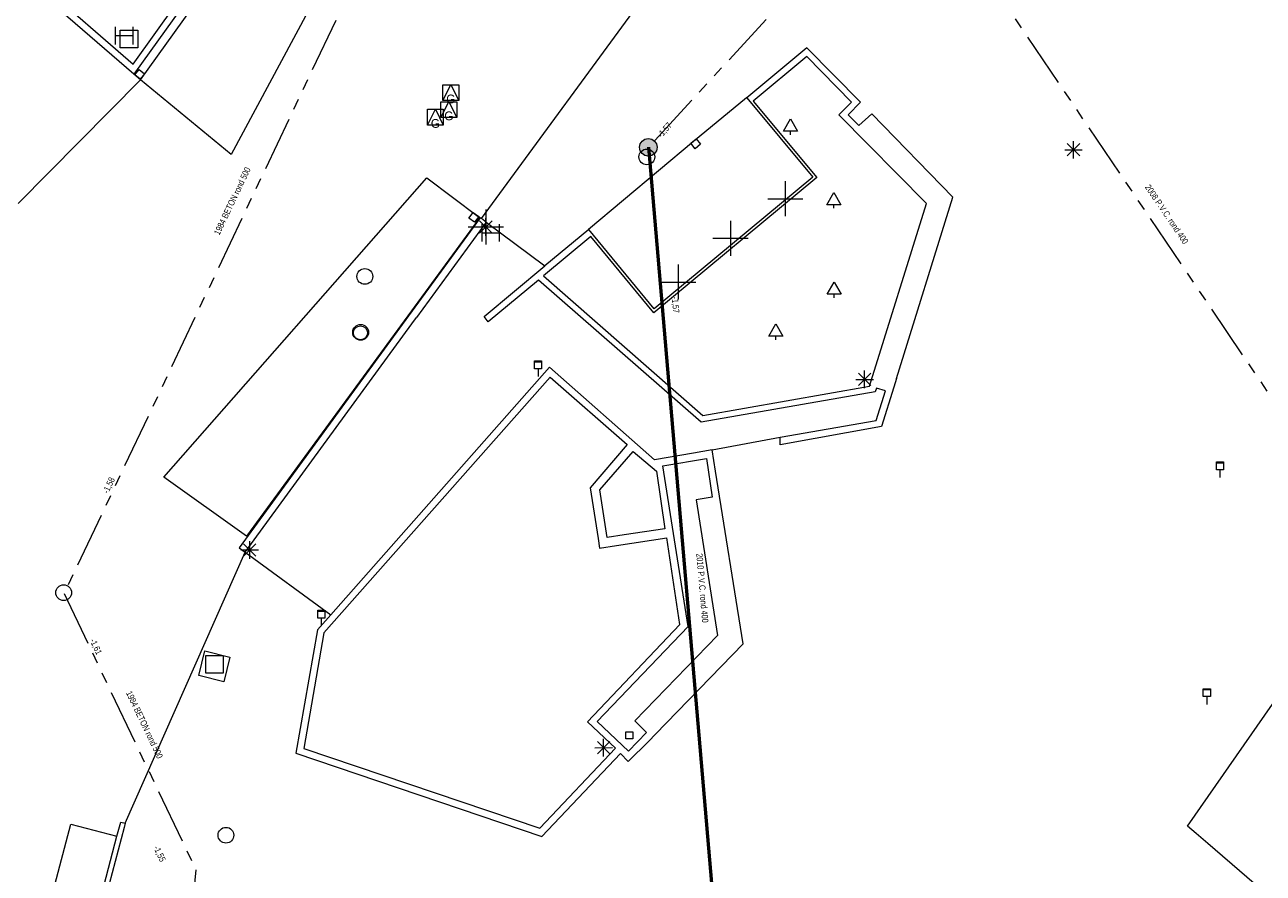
# Model space of a CAD drawing. Header units: millimetres. Extents: x 812 to 183790, y 13 to 580968.
# Tile 27 of 256: x 182363 to 182433, y 580609 to 580658. Entities that reach past the tile are written whole.
import ezdxf

# ---------------------------------------------------------------- set-up
doc = ezdxf.new("R2010")
doc.units = ezdxf.units.MM
doc.header["$LTSCALE"] = 5
doc.linetypes.add('DGN3', pattern=[672.0006, 448.0004, -224.0002])
doc.linetypes.add('PHANTOM2', pattern=[1.25, 0.625, -0.125, 0.125, -0.125, 0.125, -0.125])
for name, color, linetype, lineweight in [('000 BOB begin', 252, 'Continuous', 13), ('000 BOB eind', 252, 'Continuous', 13), ('000 Onderhoud door derden', 252, 'Continuous', 53), ('000 Specificaties_S', 252, 'Continuous', 13), ('026 LOZINGSPUNT RWA', 252, 'Continuous', 13), ('046 GEMENGD STELSEL', 252, 'PHANTOM2', 0), ('047 HEMELWATER AFVOER', 252, 'PHANTOM2', 13), ('afvalbak', 252, 'Continuous', 9), ('beheer openbare ruimte wegbeheer', 252, 'Continuous', 9), ('boom', 252, 'Continuous', 9), ('gasput', 252, 'Continuous', 9), ('Hek overige scheiding', 252, 'Continuous', 9), ('informatiebord', 252, 'Continuous', 9), ('inspectie- rioolput', 252, 'Continuous', 9), ('kant muur breder dan 30cm', 252, 'Continuous', 9), ('kant verharding', 252, 'Continuous', 9), ('kolk', 252, 'Continuous', 9), ('lichtmast', 252, 'Continuous', 9), ('Lijnafwatering weginrichtingselement lijn', 7, 'Continuous', 0), ('maaiveld', 6, 'Continuous', 0), ('sluitlijn', 252, 'DGN3', 9), ('verkeersbord', 252, 'Continuous', 9), ('waterleidingput', 252, 'Continuous', 9)]:
    doc.layers.add(name, color=color, linetype=linetype, lineweight=lineweight)
doc.layers.add('haltepaal', color=7, linetype='Continuous', lineweight=0, true_color=0xa90061)
doc.layers.add('reclamezuil', color=7, linetype='Continuous', lineweight=0, true_color=0xe17000)
doc.styles.add('Arial Narrow', font='Arial Narrow.shx')
doc.styles.add('Styledgn000', font='dgn000.shx')

# ---------------------------------------------------------------- blocks, each defined once
blk = doc.blocks.new('BUSH1')
at = {"layer": 'haltepaal', "color": 251, "linetype": 'Continuous', "lineweight": 0, "true_color": 0x696969, "flags": 128}
for points in [[(-0.5, 0.5), (-0.5, -0.5)], [(-0.5, 0), (0.5, 0)], [(0.5, 0.5), (0.5, -0.5)]]:
    blk.add_lwpolyline(points, dxfattribs=at)
blk = doc.blocks.new('SKOLK55')
at = {"layer": 'kolk', "color": 251, "linetype": 'Continuous', "lineweight": 0, "true_color": 0x696969, "flags": 128}
blk.add_lwpolyline([(-0.2, 0.4), (0.2, 0.4), (0.2, 0), (-0.2, 0), (-0.2, 0.4)], dxfattribs=at)
blk = doc.blocks.new('RIOOLP19')
at = {"layer": 'inspectie- rioolput', "color": 251, "linetype": 'Continuous', "lineweight": 0, "true_color": 0x696969}
blk.add_circle((0, 0), 0.9, dxfattribs=at)
blk = doc.blocks.new('RIOOLP20')
at = {"layer": 'inspectie- rioolput', "color": 251, "linetype": 'Continuous', "lineweight": 0, "true_color": 0x696969}
blk.add_circle((0, 0), 0.9, dxfattribs=at)
blk = doc.blocks.new('DUMMY4')
at = {"layer": 'informatiebord', "color": 251, "lineweight": 0, "true_color": 0x696969, "flags": 128}
blk.add_lwpolyline([(0.5, -0.5), (-0.5, -0.5), (-0.5, 0.5), (0.5, 0.5), (0.5, -0.5)], dxfattribs=at)
blk = doc.blocks.new('LANTP66')
at = {"layer": 'lichtmast', "color": 251, "linetype": 'Continuous', "lineweight": 0, "true_color": 0x696969}
for p, q in [((-0.5, 0), (0.5, 0.001)), ((0.354, -0.354), (-0.354, 0.354)), ((-0.354, -0.354), (0.354, 0.354)), ((0, -0.5), (0, 0.5))]:
    blk.add_line(p, q, dxfattribs=at)
blk = doc.blocks.new('SKOLK167')
at = {"layer": 'kolk', "color": 251, "linetype": 'Continuous', "lineweight": 0, "true_color": 0x696969, "flags": 128}
blk.add_lwpolyline([(0.101, 0.436), (0.409, 0.181), (0.154, -0.127), (-0.154, 0.127), (0.101, 0.436)], dxfattribs=at)
blk = doc.blocks.new('LANTP125')
at = {"layer": 'lichtmast', "color": 251, "linetype": 'Continuous', "lineweight": 0, "true_color": 0x696969}
for p, q in [((-0.5, 0), (0.5, 0.001)), ((0.354, -0.354), (-0.354, 0.354)), ((-0.354, -0.354), (0.354, 0.354)), ((0, -0.5), (0, 0.5))]:
    blk.add_line(p, q, dxfattribs=at)
blk = doc.blocks.new('BOOM257')
at = {"layer": 'boom', "color": 251, "linetype": 'Continuous', "lineweight": 0, "true_color": 0x696969}
blk.add_line((0, -0.433), (0, -0.233), dxfattribs=at)
at = {"layer": 'boom', "color": 251, "linetype": 'Continuous', "lineweight": 0, "true_color": 0x696969, "flags": 128}
blk.add_lwpolyline([(-0.4, -0.233), (0, 0.467), (0.4, -0.233), (-0.4, -0.233)], dxfattribs=at)
blk = doc.blocks.new('BOOM261')
at = {"layer": 'boom', "color": 251, "linetype": 'Continuous', "lineweight": 0, "true_color": 0x696969}
blk.add_line((0, -0.433), (0, -0.233), dxfattribs=at)
at = {"layer": 'boom', "color": 251, "linetype": 'Continuous', "lineweight": 0, "true_color": 0x696969, "flags": 128}
blk.add_lwpolyline([(-0.4, -0.233), (0, 0.467), (0.4, -0.233), (-0.4, -0.233)], dxfattribs=at)
blk = doc.blocks.new('AFVAL11')
at = {"layer": 'afvalbak', "color": 251, "linetype": 'Continuous', "lineweight": 0, "true_color": 0x696969, "flags": 128}
for points in [[(-0.2, 0.45), (0.2, 0.45), (0.2, 0), (-0.2, 0), (-0.2, 0.45)], [(-0.2, 0.4), (0.2, 0.4)], [(0, 0), (0, -0.45)]]:
    blk.add_lwpolyline(points, dxfattribs=at)
blk = doc.blocks.new('BUSH6')
at = {"layer": 'haltepaal', "color": 251, "linetype": 'Continuous', "lineweight": 0, "true_color": 0x696969, "flags": 128}
for points in [[(-0.5, 0.5), (-0.5, -0.5)], [(-0.5, 0), (0.5, 0)], [(0.5, 0.5), (0.5, -0.5)]]:
    blk.add_lwpolyline(points, dxfattribs=at)
blk = doc.blocks.new('VERKB1')
at = {"layer": 'verkeersbord', "color": 251, "linetype": 'Continuous', "lineweight": 0, "true_color": 0x696969}
for p, q in [((0, 1), (0, -1)), ((-1, 0), (1, 0))]:
    blk.add_line(p, q, dxfattribs=at)
blk = doc.blocks.new('AFVAL15')
at = {"layer": 'afvalbak', "color": 251, "linetype": 'Continuous', "lineweight": 0, "true_color": 0x696969, "flags": 128}
for points in [[(-0.2, 0.45), (0.2, 0.45), (0.2, 0), (-0.2, 0), (-0.2, 0.45)], [(-0.2, 0.4), (0.2, 0.4)], [(0, 0), (0, -0.45)]]:
    blk.add_lwpolyline(points, dxfattribs=at)
blk = doc.blocks.new('LANTP210')
at = {"layer": 'lichtmast', "color": 251, "linetype": 'Continuous', "lineweight": 0, "true_color": 0x696969}
for p, q in [((-0.5, 0), (0.5, 0.001)), ((0.354, -0.354), (-0.354, 0.354)), ((-0.354, -0.354), (0.354, 0.354)), ((0, -0.5), (0, 0.5))]:
    blk.add_line(p, q, dxfattribs=at)
blk = doc.blocks.new('VERKB3')
at = {"layer": 'verkeersbord', "color": 251, "linetype": 'Continuous', "lineweight": 0, "true_color": 0x696969}
for p, q in [((0, 1), (0, -1)), ((-1, 0), (1, 0))]:
    blk.add_line(p, q, dxfattribs=at)
blk = doc.blocks.new('SKOLK547')
at = {"layer": 'kolk', "color": 251, "linetype": 'Continuous', "lineweight": 0, "true_color": 0x696969, "flags": 128}
blk.add_lwpolyline([(0.41, -0.178), (0.104, -0.435), (-0.153, -0.129), (0.153, 0.129), (0.41, -0.178)], dxfattribs=at)
blk = doc.blocks.new('RIOOLP219')
at = {"layer": 'inspectie- rioolput', "color": 251, "linetype": 'Continuous', "lineweight": 0, "true_color": 0x696969}
blk.add_circle((0, 0), 0.9, dxfattribs=at)
blk = doc.blocks.new('GASPT24')
at = {"layer": 'gasput', "color": 251, "linetype": 'Continuous', "lineweight": 0, "true_color": 0x696969, "flags": 128}
for points in [[(-0.45, 0.45), (0.45, 0.45), (0.45, -0.45), (-0.45, -0.45), (-0.45, 0.45)], [(-0.45, -0.45), (0, 0.45), (0.45, -0.45)]]:
    blk.add_lwpolyline(points, dxfattribs=at)
at = {"layer": 'gasput', "color": 251, "linetype": 'Continuous', "lineweight": 0, "true_color": 0x696969, "insert": (0, -0.615), "char_height": 0.5, "attachment_point": 8, "line_spacing_factor": 0.8, "style": 'Styledgn000'}
blk.add_mtext('{\\C251;G}', dxfattribs=at)
blk = doc.blocks.new('RIOOLP237')
at = {"layer": 'inspectie- rioolput', "color": 251, "linetype": 'Continuous', "lineweight": 0, "true_color": 0x696969}
blk.add_circle((0, 0), 0.9, dxfattribs=at)
blk = doc.blocks.new('SKOLK623')
at = {"layer": 'kolk', "color": 251, "linetype": 'Continuous', "lineweight": 0, "true_color": 0x696969, "flags": 128}
blk.add_lwpolyline([(-0.079, -0.44), (-0.4, -0.201), (-0.16, 0.12), (0.16, -0.12), (-0.079, -0.44)], dxfattribs=at)
blk = doc.blocks.new('GASPT27')
at = {"layer": 'gasput', "color": 251, "linetype": 'Continuous', "lineweight": 0, "true_color": 0x696969, "flags": 128}
for points in [[(-0.45, 0.45), (0.45, 0.45), (0.45, -0.45), (-0.45, -0.45), (-0.45, 0.45)], [(-0.45, -0.45), (0, 0.45), (0.45, -0.45)]]:
    blk.add_lwpolyline(points, dxfattribs=at)
at = {"layer": 'gasput', "color": 251, "linetype": 'Continuous', "lineweight": 0, "true_color": 0x696969, "insert": (0, -0.615), "char_height": 0.5, "attachment_point": 8, "line_spacing_factor": 0.8, "style": 'Styledgn000'}
blk.add_mtext('{\\C251;G}', dxfattribs=at)
blk = doc.blocks.new('DUMMY13')
at = {"layer": 'reclamezuil', "color": 251, "lineweight": 0, "true_color": 0x696969, "flags": 128}
blk.add_lwpolyline([(0.5, -0.5), (-0.5, -0.5), (-0.5, 0.5), (0.5, 0.5), (0.5, -0.5)], dxfattribs=at)
blk = doc.blocks.new('AFVAL22')
at = {"layer": 'afvalbak', "color": 251, "linetype": 'Continuous', "lineweight": 0, "true_color": 0x696969, "flags": 128}
for points in [[(-0.2, 0.45), (0.2, 0.45), (0.2, 0), (-0.2, 0), (-0.2, 0.45)], [(-0.2, 0.4), (0.2, 0.4)], [(0, 0), (0, -0.45)]]:
    blk.add_lwpolyline(points, dxfattribs=at)
blk = doc.blocks.new('LANTP392')
at = {"layer": 'lichtmast', "color": 251, "linetype": 'Continuous', "lineweight": 0, "true_color": 0x696969}
for p, q in [((-0.5, 0), (0.5, 0.001)), ((0.354, -0.354), (-0.354, 0.354)), ((-0.354, -0.354), (0.354, 0.354)), ((0, -0.5), (0, 0.5))]:
    blk.add_line(p, q, dxfattribs=at)
blk = doc.blocks.new('VERKB7')
at = {"layer": 'verkeersbord', "color": 251, "linetype": 'Continuous', "lineweight": 0, "true_color": 0x696969}
for p, q in [((0, 1), (0, -1)), ((-1, 0), (1, 0))]:
    blk.add_line(p, q, dxfattribs=at)
blk = doc.blocks.new('BOOM729')
at = {"layer": 'boom', "color": 251, "linetype": 'Continuous', "lineweight": 0, "true_color": 0x696969}
blk.add_line((0, -0.433), (0, -0.233), dxfattribs=at)
at = {"layer": 'boom', "color": 251, "linetype": 'Continuous', "lineweight": 0, "true_color": 0x696969, "flags": 128}
blk.add_lwpolyline([(-0.4, -0.233), (0, 0.467), (0.4, -0.233), (-0.4, -0.233)], dxfattribs=at)
blk = doc.blocks.new('WATERP63')
at = {"layer": 'waterleidingput', "color": 251, "linetype": 'Continuous', "lineweight": 0, "true_color": 0x696969}
blk.add_circle((0, 0), 0.4, dxfattribs=at)
blk = doc.blocks.new('RIOOLP421')
at = {"layer": 'inspectie- rioolput', "color": 251, "linetype": 'Continuous', "lineweight": 0, "true_color": 0x696969}
blk.add_circle((0, 0), 0.9, dxfattribs=at)
blk = doc.blocks.new('BOOM891')
at = {"layer": 'boom', "color": 251, "linetype": 'Continuous', "lineweight": 0, "true_color": 0x696969}
blk.add_line((0, -0.433), (0, -0.233), dxfattribs=at)
at = {"layer": 'boom', "color": 251, "linetype": 'Continuous', "lineweight": 0, "true_color": 0x696969, "flags": 128}
blk.add_lwpolyline([(-0.4, -0.233), (0, 0.467), (0.4, -0.233), (-0.4, -0.233)], dxfattribs=at)
blk = doc.blocks.new('LANTP545')
at = {"layer": 'lichtmast', "color": 251, "linetype": 'Continuous', "lineweight": 0, "true_color": 0x696969}
for p, q in [((-0.5, 0), (0.5, 0.001)), ((0.354, -0.354), (-0.354, 0.354)), ((-0.354, -0.354), (0.354, 0.354)), ((0, -0.5), (0, 0.5))]:
    blk.add_line(p, q, dxfattribs=at)
blk = doc.blocks.new('AFVAL44')
at = {"layer": 'afvalbak', "color": 251, "linetype": 'Continuous', "lineweight": 0, "true_color": 0x696969, "flags": 128}
for points in [[(-0.2, 0.45), (0.2, 0.45), (0.2, 0), (-0.2, 0), (-0.2, 0.45)], [(-0.2, 0.4), (0.2, 0.4)], [(0, 0), (0, -0.45)]]:
    blk.add_lwpolyline(points, dxfattribs=at)
blk = doc.blocks.new('VERKB10')
at = {"layer": 'verkeersbord', "color": 251, "linetype": 'Continuous', "lineweight": 0, "true_color": 0x696969}
for p, q in [((0, 1), (0, -1)), ((-1, 0), (1, 0))]:
    blk.add_line(p, q, dxfattribs=at)
blk = doc.blocks.new('GASPT53')
at = {"layer": 'gasput', "color": 251, "linetype": 'Continuous', "lineweight": 0, "true_color": 0x696969, "flags": 128}
for points in [[(-0.45, 0.45), (0.45, 0.45), (0.45, -0.45), (-0.45, -0.45), (-0.45, 0.45)], [(-0.45, -0.45), (0, 0.45), (0.45, -0.45)]]:
    blk.add_lwpolyline(points, dxfattribs=at)
at = {"layer": 'gasput', "color": 251, "linetype": 'Continuous', "lineweight": 0, "true_color": 0x696969, "insert": (0, -0.615), "char_height": 0.5, "attachment_point": 8, "line_spacing_factor": 0.8, "style": 'Styledgn000'}
blk.add_mtext('{\\C251;G}', dxfattribs=at)

msp = doc.modelspace()

# ---------------------------------------------------------------- hatches: boundary and pattern name
at = {"layer": '026 LOZINGSPUNT RWA', "ltscale": 0.5}
h = msp.add_hatch(color=256, dxfattribs=at)
edge = h.paths.add_edge_path()
edge.add_arc((182398.183, 580650.535), 0.5, 0, 360)

# ---------------------------------------------------------------- linework, layer by layer
at = {"layer": '000 Onderhoud door derden', "flags": 128}
msp.add_lwpolyline([(182398.183, 580650.535), (182402.511, 580600.116)], dxfattribs=at)
at = {"layer": '026 LOZINGSPUNT RWA', "ltscale": 0.5}
msp.add_circle((182398.183, 580650.535), 0.5, dxfattribs=at)
at = {"layer": '046 GEMENGD STELSEL', "flags": 128}
for points in [[(182385.709, 580669.071), (182364.868, 580625.083)], [(182364.868, 580625.083), (182372.377, 580609.336)], [(182372.377, 580609.336), (182370.8, 580592.949)]]:
    msp.add_lwpolyline(points, dxfattribs=at)
at = {"layer": '047 HEMELWATER AFVOER', "flags": 128}
for points in [[(182412.79, 580667.178), (182406.382, 580660.377), (182406.438, 580659.495), (182398.183, 580650.535)], [(182412.79, 580667.178), (182441.162, 580625.232)], [(182398.183, 580650.535), (182402.511, 580600.116)]]:
    msp.add_lwpolyline(points, dxfattribs=at)
at = {"layer": 'beheer openbare ruimte wegbeheer', "color": 251, "lineweight": 0, "true_color": 0x696969}
for points in [[(182362.254, 580647.333), (182369.228, 580654.38)], [(182388.935, 580646.269), (182392.283, 580643.774)], [(182401.825, 580633.286), (182405.69, 580633.997)], [(182375.192, 580627.451), (182380.075, 580623.877)]]:
    msp.add_lwpolyline(points, dxfattribs=at)
at = {"layer": 'Hek overige scheiding', "color": 251, "lineweight": 0, "true_color": 0x696969, "flags": 128}
msp.add_lwpolyline([(182388.668, 580646.468), (182398.343, 580659.69), (182399, 580660.585)], dxfattribs=at)
at = {"layer": 'kant muur breder dan 30cm', "color": 251, "lineweight": 0, "true_color": 0x696969, "flags": 128}
for points in [[(182412.329, 580637.342), (182415.552, 580647.693), (182410.919, 580652.44), (182410.176, 580651.781), (182409.581, 580652.392), (182410.284, 580653.109), (182407.217, 580656.203), (182403.794, 580653.354)], [(182410.799, 580636.909), (182414.041, 580647.323), (182409.046, 580652.394), (182409.763, 580653.11), (182407.214, 580655.707), (182404.165, 580653.167)], [(182403.794, 580653.354), (182407.568, 580648.822), (182398.51, 580641.323), (182394.779, 580645.851)], [(182388.668, 580646.468), (182388.601, 580646.518), (182384.507, 580640.916)], [(182388.935, 580646.269), (182388.853, 580646.33), (182388.668, 580646.468)], [(182405.69, 580633.997), (182411.166, 580634.959), (182411.703, 580636.641), (182411.195, 580636.795), (182411.123, 580636.584), (182401.201, 580634.862), (182391.92, 580642.95), (182389.056, 580640.581), (182388.815, 580640.888), (182392.283, 580643.774)], [(182392.198, 580643.196), (182401.297, 580635.237), (182410.799, 580636.909)], [(182384.507, 580640.916), (182374.847, 580627.698), (182375.192, 580627.451)], [(182375.192, 580627.451), (182384.698, 580640.467), (182384.964, 580640.831)], [(182401.825, 580633.286), (182400.751, 580633.094), (182398.532, 580632.708), (182392.551, 580637.992), (182380.075, 580623.877)], [(182379.672, 580622.851), (182392.575, 580637.427), (182396.975, 580633.575), (182394.862, 580631.117), (182395.312, 580628.227), (182395.396, 580627.681), (182396.37, 580627.829), (182399.24, 580628.265)], [(182412.329, 580637.342), (182412.179, 580636.859), (182411.478, 580634.609), (182405.704, 580633.572), (182405.69, 580633.997)], [(182399.118, 580628.78), (182396.804, 580628.431), (182395.834, 580628.285), (182395.683, 580629.26), (182395.414, 580630.996), (182397.323, 580633.18)], [(182397.323, 580633.18), (182398.649, 580632.058), (182399.118, 580628.78)], [(182398.584, 580617.062), (182403.583, 580622.212), (182402.011, 580632.055), (182401.825, 580633.286)], [(182400.46, 580623.211), (182399.005, 580632.369), (182401.489, 580632.777), (182401.813, 580630.589), (182400.914, 580630.422), (182402.118, 580622.693)], [(182379.672, 580622.851), (182378.541, 580616.253), (182391.99, 580611.7), (182396.311, 580616.257), (182394.708, 580617.774), (182399.971, 580623.31), (182399.24, 580628.265)], [(182380.075, 580623.877), (182379.31, 580623.019), (182378.09, 580615.985), (182392.102, 580611.227), (182396.587, 580615.963), (182397.036, 580615.501), (182398.211, 580616.674)], [(182402.118, 580622.693), (182397.402, 580617.828), (182398.086, 580617.161), (182397.051, 580616.095), (182395.263, 580617.779), (182400.46, 580623.211)], [(182368.355, 580611.981), (182368.294, 580611.738), (182367.442, 580608.504)], [(182367.869, 580611.256), (182368.105, 580612.043), (182368.355, 580611.981)]]:
    msp.add_lwpolyline(points, dxfattribs=at)
at = {"layer": 'kant muur breder dan 30cm', "color": 251, "lineweight": 0, "true_color": 0x696969}
for points in [[(182404.165, 580653.167), (182407.794, 580648.809)], [(182407.794, 580648.809), (182398.488, 580641.09)], [(182388.935, 580646.269), (182384.964, 580640.831)], [(182394.779, 580645.851), (182392.283, 580643.774)], [(182394.898, 580645.446), (182392.198, 580643.196)], [(182398.488, 580641.09), (182394.898, 580645.446)], [(182398.584, 580617.062), (182398.211, 580616.674)], [(182367.149, 580608.473), (182367.869, 580611.256)]]:
    msp.add_lwpolyline(points, dxfattribs=at)
at = {"layer": 'kant verharding', "color": 251, "lineweight": 0, "true_color": 0x696969, "flags": 128}
for points in [[(182384.779, 580676.891), (182368.843, 580654.697), (182362.998, 580659.789), (182369.453, 580672.599), (182374.166, 580681.883)], [(182385.075, 580676.429), (182387.75, 580675.112), (182381.643, 580663.615), (182374.4, 580650.122), (182369.228, 580654.38), (182376.539, 580664.587), (182385.075, 580676.429), (182385.873, 580677.593), (182385.479, 580677.865)], [(182369.228, 580654.38), (182368.843, 580654.697)], [(182394.779, 580645.851), (182394.767, 580645.865), (182400.752, 580650.89), (182403.781, 580653.37), (182403.794, 580653.354)], [(182363.998, 580607.136), (182364.27, 580608.177), (182365.25, 580611.933), (182367.869, 580611.256)]]:
    msp.add_lwpolyline(points, dxfattribs=at)
for points in [[(182374.302, 580681.339), (182370.262, 580673.329), (182363.512, 580659.897), (182368.816, 580655.273), (182383.372, 580675.639), (182384.145, 580676.719)], [(182388.484, 580646.597), (182388.507, 580646.58), (182388.567, 580646.535), (182375.26, 580628.347), (182370.562, 580631.73), (182385.558, 580648.785)], [(182459.456, 580605.893), (182458.749, 580605.542), (182454.654, 580603.57), (182454.219, 580603.379), (182444.284, 580598.571), (182440.685, 580601.655), (182440.365, 580601.943), (182430.085, 580610.821), (182429.412, 580611.403), (182428.919, 580611.821), (182439.799, 580627.429), (182448.683, 580626.561), (182449.15, 580626.507), (182455.967, 580625.818), (182457.994, 580615.849), (182458.092, 580615.344), (182459.932, 580606.117)]]:
    msp.add_lwpolyline(points, close=True, dxfattribs=at)
at = {"layer": 'Lijnafwatering weginrichtingselement lijn', "color": 251, "lineweight": 0, "true_color": 0x696969, "flags": 128}
msp.add_lwpolyline([(182388.668, 580646.468), (182398.343, 580659.69), (182399.587, 580661.385), (182410.288, 580675.976)], dxfattribs=at)
at = {"layer": 'maaiveld', "color": 251, "lineweight": 0, "true_color": 0x696969}
for points in [[(182372.555, 580620.412), (182372.902, 580621.818)], [(182372.902, 580621.818), (182374.319, 580621.464)], [(182374.319, 580621.464), (182373.967, 580620.058)], [(182373.967, 580620.058), (182372.555, 580620.412)]]:
    msp.add_lwpolyline(points, dxfattribs=at)
at = {"layer": 'sluitlijn', "color": 251, "lineweight": 0, "true_color": 0x696969}
msp.add_lwpolyline([(182368.355, 580611.981), (182375.192, 580627.451)], dxfattribs=at)

# ---------------------------------------------------------------- block references
at = {"color": 251, "linetype": 'Continuous', "lineweight": 0, "true_color": 0x696969}
for name, p in [('BUSH1', (182368.285, 580656.902)), ('SKOLK167', (182369.051, 580654.542)), ('GASPT24', (182386.918, 580653.648)), ('GASPT27', (182386.808, 580652.685)), ('GASPT53', (182386.04, 580652.253)), ('BOOM729', (182406.286, 580651.682)), ('SKOLK547', (182400.752, 580650.89)), ('LANTP392', (182422.423, 580650.393)), ('VERKB7', (182405.991, 580647.601)), ('BOOM891', (182408.758, 580647.495)), ('VERKB10', (182388.915, 580645.989)), ('SKOLK623', (182388.347, 580646.7)), ('LANTP66', (182388.916, 580645.989)), ('BUSH6', (182389.184, 580645.658)), ('VERKB3', (182402.864, 580645.35)), ('VERKB1', (182399.881, 580642.85)), ('BOOM257', (182408.769, 580642.384)), ('WATERP63', (182381.764, 580639.953)), ('BOOM261', (182405.45, 580639.996)), ('AFVAL44', (182391.896, 580637.906)), ('LANTP210', (182410.515, 580637.299)), ('AFVAL15', (182430.776, 580632.146)), ('LANTP545', (182375.454, 580627.57)), ('AFVAL22', (182379.531, 580623.688)), ('AFVAL11', (182430.026, 580619.204)), ('LANTP125', (182395.633, 580616.294)), ('SKOLK55', (182397.103, 580616.796))]:
    msp.add_blockref(name, p, dxfattribs=at)
at = {"color": 251, "lineweight": 0, "true_color": 0x696969}
for name, p in [('DUMMY4', (182368.57, 580656.709)), ('DUMMY13', (182373.447, 580621.047))]:
    msp.add_blockref(name, p, dxfattribs=at)
at = {"linetype": 'Continuous', "lineweight": 0, "xscale": 0.5, "yscale": 0.5}
for name, p in [('RIOOLP237', (182398.095, 580649.986)), ('RIOOLP421', (182382.016, 580643.169)), ('RIOOLP20', (182381.775, 580639.983)), ('RIOOLP19', (182364.844, 580625.131)), ('RIOOLP219', (182374.096, 580611.299))]:
    msp.add_blockref(name, p, dxfattribs=at)

# ---------------------------------------------------------------- texts
at = {"layer": '000 BOB begin', "char_height": 0.36, "attachment_point": 5, "line_spacing_factor": 0.6, "style": 'Arial Narrow'}
for s, insert, rotation in [('-1,57', (182399.701, 580641.551), 274.62929), ('-1,61', (182366.656, 580622.044), 295.25577)]:
    msp.add_mtext(s, dxfattribs=dict(at, insert=insert, rotation=rotation))
at = {"layer": '000 BOB eind', "char_height": 0.36, "attachment_point": 5, "line_spacing_factor": 0.6, "style": 'Arial Narrow'}
for s, insert, rotation in [('-1,57', (182399.134, 580651.505), 48.70141), ('-1,58', (182367.444, 580631.242), 64.74423), ('-1,55', (182370.288, 580610.233), 295.25577)]:
    msp.add_mtext(s, dxfattribs=dict(at, insert=insert, rotation=rotation))
at = {"layer": '000 Specificaties_S', "char_height": 0.36, "attachment_point": 5, "line_spacing_factor": 0.6, "style": 'Arial Narrow'}
for s, insert, rotation in [('1984 BETON rond 500', (182374.459, 580647.468), 64.64895), ('2008 P.V.C. rond 400', (182427.738, 580646.715), 304.07478), ('2010 P.V.C. rond 400', (182401.261, 580625.399), 274.90632), ('1984 BETON rond 500', (182369.452, 580617.6), 295.49427)]:
    msp.add_mtext(s, dxfattribs=dict(at, insert=insert, rotation=rotation))

doc.saveas('drawing.dxf')
